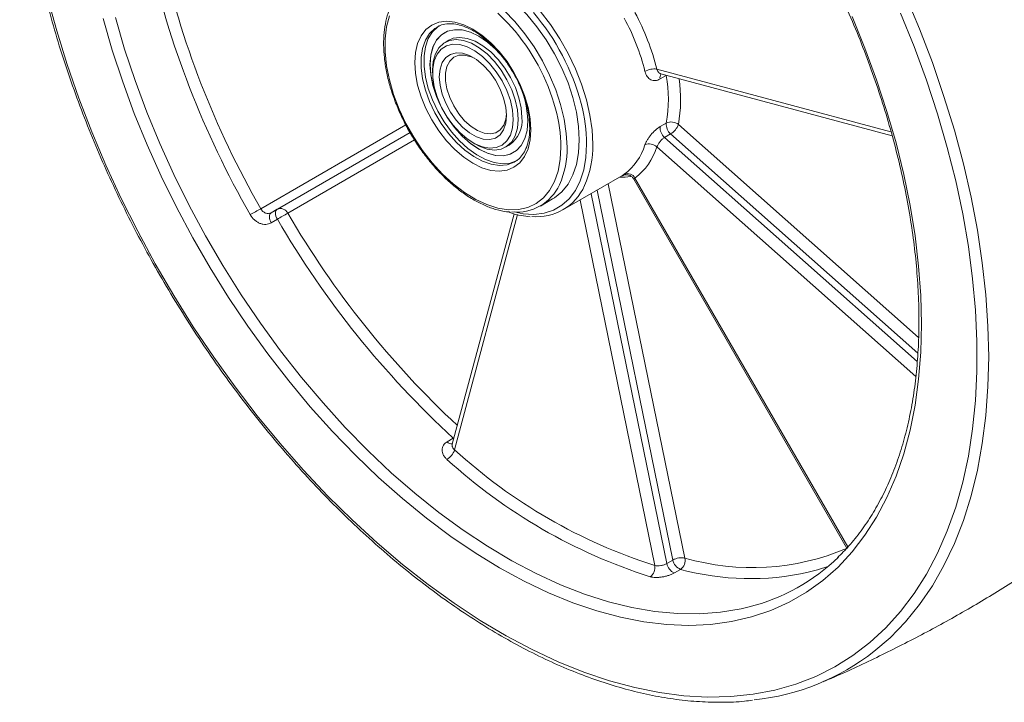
# Model space of a CAD drawing. Header units: inches. Extents: x 0.6 to 16.3, y 0.2 to 11.5.
# Tile 4 of 7: x 11.8 to 14.7, y 6 to 8. Entities that reach past the tile are written whole.
import ezdxf

# ---------------------------------------------------------------- set-up
doc = ezdxf.new("R2010")
doc.units = ezdxf.units.IN
doc.header["$MEASUREMENT"] = 0

msp = doc.modelspace()

# ---------------------------------------------------------------- linework, layer by layer
at = {"color": 7, "linetype": 'Continuous', "lineweight": 15}
for p, q in [((13.0342362, 7.97472466), (13.02801193, 7.97150871)), ((13.06184874, 7.93330882), (13.05124214, 7.92718576)), ((13.01499134, 7.84706292), (13.01499134, 7.83889884)), ((13.66356757, 7.85002591), (14.34049175, 7.66869832)), ((13.69076585, 7.83155466), (13.67308818, 7.82134956)), ((13.67506694, 7.83600461), (14.34384388, 7.65685941)), ((12.51819608, 7.44610728), (12.93777349, 7.6884029)), ((13.67308818, 7.683419), (13.69076585, 7.6936241)), ((13.72575122, 7.68968315), (14.4205327, 7.07361656)), ((12.95002355, 7.66660462), (12.54837375, 7.43466174)), ((12.56605142, 7.44486684), (12.950025, 7.66660213)), ((13.70349823, 7.66240138), (13.68582056, 7.65219628)), ((14.41813711, 7.02872711), (13.70349823, 7.66240138)), ((12.96263255, 7.64501029), (12.59622908, 7.43342131)), ((13.13164499, 7.63682688), (13.13871491, 7.63274418)), ((13.22622791, 7.62406866), (13.23683452, 7.63019172)), ((13.68582056, 7.65219628), (14.41663566, 7.00417847)), ((14.41229071, 6.96101754), (13.66356757, 7.6249145)), ((13.25080823, 7.5805732), (13.25299365, 7.58178672)), ((13.3921801, 7.44275019), (13.56275325, 7.54121998)), ((13.52326575, 7.51842433), (13.74472324, 6.4361788)), ((13.59661609, 7.53193455), (14.21412599, 6.46237603)), ((13.60024739, 7.53482124), (14.21602306, 6.46826649)), ((13.47347616, 7.48968141), (13.69229259, 6.42034256)), ((13.70997026, 6.43054766), (13.49115383, 7.49988651)), ((13.32673766, 7.45404452), (13.362093, 7.47445472)), ((13.6575396, 6.41471142), (13.44136424, 7.47114359)), ((12.54837375, 7.43466174), (12.56605142, 7.44486684)), ((13.25071455, 7.43185865), (13.07217492, 6.76548681)), ((12.56623937, 7.41567543), (12.54856171, 7.40547033)), ((13.26092012, 7.42912374), (13.07866598, 6.74888805)), ((13.05736335, 6.77252592), (13.07504102, 6.78273102)), ((13.07714681, 6.78404364), (13.07504102, 6.78273102)), ((13.0764685, 6.78151195), (13.07504102, 6.78273102)), ((13.69229259, 6.42034256), (13.70997026, 6.43054766)), ((13.73187524, 6.4035487), (13.71419757, 6.3933436))]:
    msp.add_line(p, q, dxfattribs=at)
at = {"color": 7, "linetype": 'Continuous', "lineweight": 15, "flags": 128}
for points in [[(13.06873969, 8.18038729), (13.090714, 8.1774309), (13.12425268, 8.16865221), (13.15863987, 8.15472878), (13.19339285, 8.13585607), (13.22802375, 8.112299), (13.26204644, 8.08438826), (13.29498331, 8.05251567), (13.32637201, 8.01712864), (13.35577189, 7.97872393), (13.38277026, 7.93784065), (13.40698812, 7.89505272), (13.4280855, 7.85096079), (13.44576623, 7.8061838), (13.45978212, 7.76135034), (13.46993642, 7.71708977), (13.47608659, 7.67402339), (13.47814628, 7.63275579)], [(13.43925541, 7.64500191), (13.43717844, 7.68432246), (13.4309803, 7.72542091), (13.42075872, 7.76764912), (13.40667492, 7.81034112), (13.388951, 7.85282364), (13.36786648, 7.8944267), (13.34375387, 7.9344942), (13.31699345, 7.97239424), (13.28800724, 8.00752913), (13.25725237, 8.03934476), (13.22521386, 8.06733938), (13.19239698, 8.0910715), (13.15931928, 8.11016686), (13.1265024, 8.12432429), (13.0944639, 8.13332054), (13.06370903, 8.13701373), (13.03472281, 8.13534561), (13.00796239, 8.1283425), (12.98962327, 8.11966112)], [(13.03549462, 8.11621264), (13.05910856, 8.11291034), (13.09114706, 8.10391409), (13.12396394, 8.08975665), (13.15704164, 8.0706613), (13.18985852, 8.04692918), (13.22189703, 8.01893456), (13.2526519, 7.98711893), (13.28163811, 7.95198404), (13.30839853, 7.914084), (13.33251114, 7.8740165), (13.35359566, 7.83241344), (13.37131958, 7.78993092), (13.38540339, 7.74723891), (13.39562496, 7.7050107), (13.4018231, 7.66391225), (13.40390007, 7.62459171)], [(11.9020527, 8.05741041), (11.92827562, 7.96062088), (11.95832073, 7.86340032), (11.99209838, 7.76603887), (12.02950775, 7.6688271), (12.0704372, 7.57205513), (12.11476458, 7.47601176), (12.1623576, 7.38098362), (12.21307423, 7.28725432), (12.26676309, 7.19510358), (12.32326398, 7.1048064), (12.38240826, 7.01663229), (12.44401943, 6.93084438), (12.50791361, 6.84769869), (12.57390012, 6.76744337), (12.64178203, 6.69031793), (12.71135675, 6.61655254), (12.78241664, 6.54636735), (12.85474964, 6.47997182), (12.92813987, 6.41756409), (13.00236831, 6.35933042), (13.07721344, 6.3054446), (13.15245187, 6.25606744), (13.22785908, 6.21134631), (13.30321002, 6.17141468), (13.37827981, 6.1363917), (13.45284441, 6.10638192), (13.5266813, 6.08147487), (13.59957011, 6.06174491), (13.67129332, 6.04725091), (13.74163687, 6.03803613), (13.81039084, 6.03412806), (13.87735003, 6.03553838), (13.94231462, 6.04226286), (14.00509071, 6.05428145), (14.06549097, 6.07155827), (14.12333514, 6.09404177), (14.17845058, 6.12166485), (14.23067281, 6.15434505), (14.27984598, 6.19198487), (14.32582334, 6.23447196), (14.36846767, 6.28167952), (14.4076517, 6.33346668), (14.44325849, 6.38967887), (14.47518178, 6.45014834), (14.5033263, 6.51469462), (14.52760806, 6.58312508), (14.54795458, 6.6552355), (14.56430514, 6.73081067), (14.57661095, 6.80962505), (14.58483529, 6.89144342), (14.5889536, 6.97602161), (14.5889536, 7.06310719), (14.58483529, 7.15244028), (14.57661095, 7.24375427), (14.56430514, 7.33677663), (14.54795458, 7.43122976), (14.52760806, 7.52683178), (14.5033263, 7.62329735), (14.47518178, 7.72033861), (14.44325849, 7.81766592), (14.4076517, 7.91498885), (14.36846767, 8.01201692)], [(14.38215401, 8.0634061), (14.42293292, 7.9661933), (14.46019808, 7.8685676), (14.49384016, 7.77081535), (14.5237605, 7.67322328), (14.54987134, 7.57607763), (14.57209608, 7.47966336), (14.59036953, 7.38426326), (14.6046381, 7.29015716), (14.61485994, 7.19762109), (14.62100506, 7.10692646), (14.62305544, 7.01833932), (14.62100506, 6.93211949), (14.61485994, 6.84851987), (14.6046381, 6.76778568), (14.59036953, 6.69015372), (14.57209608, 6.6158517), (14.54987134, 6.54509757), (14.5237605, 6.47809885), (14.49384016, 6.41505207), (14.46019808, 6.35614214), (14.42293292, 6.30154187), (14.38215401, 6.25141141), (14.33798094, 6.2058978), (14.29134454, 6.16576225)], [(14.2280977, 8.00188355), (14.26534621, 7.91064542), (14.29902039, 7.81908769), (14.3290063, 7.72752016), (14.35520248, 7.63625268), (14.37752028, 7.54559405), (14.39588419, 7.45585104), (14.41023208, 7.36732731), (14.42051538, 7.2803224), (14.42669932, 7.19513071), (14.42876296, 7.11204049), (14.42669932, 7.0313329), (14.42051538, 6.95328102), (14.41023208, 6.87814897), (14.39588419, 6.80619096), (14.37752028, 6.73765047), (14.35520248, 6.67275943), (14.3290063, 6.6117374), (14.29902039, 6.55479087), (14.26534621, 6.50211252), (14.2280977, 6.4538806), (14.1874009, 6.41025831), (14.14339352, 6.37139327), (14.09622445, 6.33741696), (14.04605331, 6.30844436), (13.99304986, 6.28457351), (13.93739345, 6.26588516), (13.87927239, 6.25244257), (13.81888336, 6.24429121), (13.75643069, 6.24145867), (13.6921257, 6.24395453), (13.62618598, 6.25177035), (13.55883464, 6.26487967), (13.49029959, 6.28323815), (13.42081272, 6.30678365), (13.35060916, 6.33543652), (13.27992645, 6.3690998), (13.20900376, 6.40765959), (13.13808107, 6.4509854), (13.06739836, 6.49893064), (12.9971948, 6.55133308), (12.92770793, 6.6080154), (12.85917288, 6.66878581), (12.79182155, 6.73343868), (12.72588182, 6.80175525), (12.66157683, 6.87350435), (12.59912416, 6.94844321), (12.53873513, 7.02631826), (12.48061408, 7.10686599), (12.42495766, 7.18981386), (12.37195421, 7.2748812), (12.32178307, 7.36178016), (12.27461401, 7.45021671), (12.23060662, 7.53989161), (12.18990982, 7.63050142), (12.15266131, 7.72173955), (12.11898713, 7.81329728), (12.08900122, 7.90486481), (12.06280504, 7.9961323)], [(12.89007381, 8.00363973), (12.88179979, 7.97198066), (12.87762853, 7.93703044), (12.87762853, 7.89936295), (12.88179979, 7.85959671), (12.89007381, 7.81838465), (12.90231473, 7.7764035), (12.91832156, 7.73434257), (12.93783146, 7.69289251), (12.96052409, 7.65273392), (12.98602683, 7.61452621), (13.01392093, 7.57889674), (13.04374837, 7.54643056), (13.07501938, 7.51766075), (13.10722049, 7.49305972), (13.13982296, 7.47303141), (13.17229146, 7.45790469), (13.20409286, 7.44792794), (13.23470497, 7.44326497), (13.26362516, 7.44399236), (13.29037855, 7.45009815), (13.31452585, 7.46148209), (13.33567056, 7.47795727), (13.35346549, 7.49925314), (13.36761844, 7.52502005), (13.37789703, 7.55483488), (13.38413248, 7.5882081), (13.3862224, 7.62459171), (13.3862224, 7.62459171)], [(13.24236979, 7.97233692), (13.23470497, 7.98085674), (13.20409286, 8.01153777)], [(12.09844155, 7.99869899), (12.12473092, 7.90788695), (12.15481895, 7.81679399), (12.1886019, 7.72573415), (12.22596334, 7.6350213), (12.26677445, 7.54496818), (12.31089457, 7.45588519), (12.35817159, 7.36807944), (12.40844254, 7.28185361), (12.46153413, 7.19750494), (12.51726335, 7.11532418), (12.57543807, 7.03559465), (12.63585777, 6.95859117), (12.69831416, 6.88457921), (12.76259194, 6.81381389), (12.82846953, 6.74653915), (12.89571984, 6.68298691), (12.96411104, 6.62337624), (13.03340738, 6.56791264), (13.10336997, 6.51678729), (13.17375765, 6.47017644), (13.24432776, 6.42824077), (13.31483705, 6.39112484), (13.38504244, 6.35895658), (13.45470193, 6.3318469), (13.52357538, 6.30988925), (13.59142538, 6.29315931), (13.65801803, 6.28171477), (13.72312378, 6.27559506), (13.78651819, 6.2748213), (13.84798272, 6.27939613), (13.9073055, 6.28930381), (13.93012115, 6.29468443)], [(13.29960182, 7.6745967), (13.29753422, 7.64545321), (13.29138235, 7.61941451), (13.28129769, 7.59712178), (13.26752854, 7.57912393), (13.25041396, 7.56586413), (13.23037536, 7.55766888), (13.20790615, 7.55473998), (13.18355961, 7.55714954), (13.15793523, 7.56483822), (13.13166396, 7.57761672), (13.10539269, 7.59517039), (13.0797683, 7.61706698), (13.05542176, 7.64276734), (13.03295256, 7.67163864), (13.01291396, 7.70296997), (12.99579937, 7.73598984), (12.98203023, 7.76988521), (12.97194556, 7.80382145), (12.96579369, 7.83696294), (12.9637261, 7.86849363), (12.96579369, 7.89763713), (12.97194556, 7.92367582), (12.98203023, 7.94596855), (12.99579937, 7.9639664), (13.01291396, 7.9772262), (13.03295256, 7.98542145), (13.05542176, 7.98835036), (13.0797683, 7.9859408), (13.10539269, 7.97825211), (13.13166396, 7.96547361), (13.15793523, 7.94791995), (13.18355961, 7.92602335), (13.20790615, 7.90032299), (13.23037536, 7.8714517), (13.25041396, 7.84012037), (13.26752854, 7.80710049), (13.28129769, 7.77320512), (13.29138235, 7.73926888), (13.29753422, 7.70612739), (13.29960182, 7.6745967)], [(13.03233458, 7.97381934), (13.02990074, 7.97212383), (13.01451915, 7.95736638), (13.00262024, 7.93805528), (12.99451218, 7.91469068), (12.99040496, 7.8878777), (12.99040496, 7.8583108), (12.99451218, 7.82675573), (13.00262024, 7.79402975), (13.01451915, 7.76098046), (13.02990074, 7.72846381), (13.04836663, 7.69732196), (13.06943856, 7.66836148), (13.09257078, 7.64233242), (13.11716418, 7.61990892), (13.1425818, 7.60167174), (13.16816534, 7.58809322), (13.1932522, 7.57952503), (13.21719264, 7.57618907), (13.23936662, 7.57817176), (13.25919984, 7.58542174), (13.26147893, 7.58668517)], [(13.02801193, 7.97150871), (13.02141546, 7.96722538), (13.00603387, 7.95246793), (12.99413496, 7.93315683), (12.98602689, 7.90979223), (12.98191968, 7.88297926), (12.98191968, 7.85341235), (12.98602689, 7.82185728), (12.99413496, 7.7891313), (13.00603387, 7.75608201), (13.02141546, 7.72356536), (13.03988135, 7.69242351), (13.06095328, 7.66346303), (13.0840855, 7.63743397), (13.1086789, 7.61501047), (13.13409652, 7.5967733), (13.15968006, 7.58319477), (13.18476692, 7.57462658), (13.20870736, 7.57129062), (13.23088134, 7.57327331), (13.25071456, 7.58052329), (13.25080823, 7.5805732)], [(13.21999249, 7.88178882), (13.21969875, 7.88215478), (13.19735703, 7.90708284), (13.17354563, 7.92819653), (13.14898807, 7.94485433), (13.12443051, 7.95655009), (13.10061912, 7.96292844), (13.0782774, 7.96379559), (13.05808418, 7.95912518), (13.04065303, 7.94905912), (13.02651359, 7.93390326), (13.01609547, 7.91411812), (13.00971523, 7.89030484), (13.00756672, 7.86318698), (13.00971523, 7.83358851), (13.01609547, 7.80240875), (13.02651359, 7.7705951), (13.04065303, 7.73911419), (13.05808418, 7.70892256), (13.0782774, 7.68093755), (13.10061912, 7.65600949), (13.12443051, 7.6348958), (13.14898807, 7.618238), (13.17354563, 7.60654224), (13.19735703, 7.60016389), (13.21969875, 7.59929674), (13.23989197, 7.60396715), (13.25732312, 7.61403321), (13.27146256, 7.62918907), (13.28188068, 7.64897422), (13.28826092, 7.6727875), (13.29040943, 7.69990536), (13.29040943, 7.69990536)], [(13.04934975, 7.95496004), (13.04100658, 7.94926322), (13.02686714, 7.93410737), (13.01644902, 7.91432222), (13.01006878, 7.89050894), (13.00792027, 7.86339108), (13.01006878, 7.83379261), (13.01644902, 7.80261286), (13.02686714, 7.7707992), (13.03736348, 7.74664952)], [(13.01499134, 7.84706292), (13.01709831, 7.87210341), (13.02334747, 7.89385852), (13.03352602, 7.91158741), (13.04728734, 7.92468633), (13.06416279, 7.93270923), (13.08357772, 7.93538288), (13.10487096, 7.93261625), (13.1273174, 7.92450354), (13.15015265, 7.91132103), (13.17259909, 7.89351763), (13.19389233, 7.87169961), (13.21330726, 7.84660996), (13.23018271, 7.81910308), (13.24394403, 7.79011568), (13.25412258, 7.76063489), (13.26037174, 7.73166465), (13.26247871, 7.7041915)], [(13.24833658, 7.7041915), (13.24622815, 7.73090634), (13.23997908, 7.75908998), (13.22981521, 7.78772378), (13.2161039, 7.81577284), (13.19934072, 7.8422234), (13.18013151, 7.86611946), (13.15917057, 7.88659737), (13.13721546, 7.90291698), (13.11505971, 7.91448848), (13.09350408, 7.92089363), (13.07332765, 7.92190094), (13.05525964, 7.917474), (13.03995308, 7.90777281), (13.0279612, 7.893148), (13.0197174, 7.87412815), (13.01551964, 7.85140068), (13.01551964, 7.82578703), (13.0197174, 7.79821293), (13.0279612, 7.76967499), (13.03995308, 7.74120464), (13.05525964, 7.71383088), (13.07332765, 7.68854306), (13.09350408, 7.66625516), (13.11505971, 7.64777271), (13.13721546, 7.63376372), (13.15917057, 7.62473451), (13.18013151, 7.62101142), (13.19934072, 7.62272901), (13.2161039, 7.62982521), (13.22981521, 7.64204353), (13.23997908, 7.65894238), (13.24622815, 7.67991099), (13.24833658, 7.7041915)], [(13.06184874, 7.93330882), (13.0747694, 7.93883229), (13.09418432, 7.94150594), (13.11547756, 7.93873931), (13.137924, 7.9306266), (13.16075925, 7.91744409), (13.18320569, 7.89964069), (13.20449893, 7.87782267), (13.22391386, 7.85273302), (13.24078931, 7.82522614), (13.25455063, 7.79623874), (13.26472918, 7.76675795), (13.27097834, 7.73778771), (13.27308531, 7.71031456)], [(13.22889114, 7.71541711), (13.22676649, 7.69330049), (13.22048541, 7.67460354), (13.2103224, 7.6601434), (13.19672164, 7.65055205), (13.18027755, 7.64624869), (13.16170881, 7.64742138), (13.14182697, 7.65401888), (13.12150095, 7.66575284), (13.10161911, 7.68211043), (13.08305037, 7.70237675), (13.06660627, 7.72566606), (13.05300551, 7.75096051), (13.04284251, 7.7771546), (13.03656142, 7.80310354), (13.03443678, 7.82767322), (13.03656142, 7.84978984), (13.04284251, 7.8684868), (13.05300551, 7.88294693), (13.06660627, 7.89253828), (13.08305037, 7.89684165), (13.10161911, 7.89566895), (13.12150095, 7.88907146), (13.14182697, 7.8773375), (13.16170881, 7.86097991), (13.18027755, 7.84071359), (13.19672164, 7.81742428), (13.2103224, 7.79212983), (13.22048541, 7.76593573), (13.22676649, 7.73998679), (13.22889114, 7.71541711)], [(13.13620377, 7.88107629), (13.12620315, 7.88562574), (13.10778689, 7.89035263), (13.09090039, 7.8897628), (13.07633325, 7.88388384), (13.0647666, 7.87299064), (13.05674129, 7.85759254), (13.05263258, 7.83840956), (13.05263258, 7.81633866), (13.05674129, 7.79241186), (13.0647666, 7.76774794), (13.07633325, 7.74350017), (13.09090039, 7.72080234), (13.10778689, 7.70071578), (13.12620315, 7.68417971), (13.14528804, 7.67196734), (13.16414918, 7.66464971), (13.18190464, 7.66256898), (13.1977242, 7.66582245), (13.21086814, 7.67425798), (13.22072188, 7.68748115), (13.22682467, 7.70487364), (13.22878583, 7.72070208)], [(13.06294696, 7.70233283), (13.07863095, 7.68114166), (13.10097267, 7.6562136), (13.12478407, 7.6350999), (13.14934163, 7.61844211), (13.17389919, 7.60674635), (13.19771058, 7.60036799), (13.22005231, 7.59950085), (13.24024552, 7.60417126), (13.2493335, 7.6085405)], [(13.26247871, 7.7041915), (13.26037174, 7.679151), (13.25412258, 7.65739589), (13.24394403, 7.63966701), (13.23018271, 7.62656808), (13.21330726, 7.61854519), (13.19389233, 7.61587153), (13.17259909, 7.61863817), (13.15015265, 7.62675087), (13.13871491, 7.63274418)], [(13.25066503, 7.43677089), (13.2767824, 7.43149532), (13.30812322, 7.42969099), (13.33753531, 7.43324371), (13.36458979, 7.44210165), (13.38889213, 7.45613566), (13.41008796, 7.47514108), (13.4278682, 7.49884077), (13.44197355, 7.52688914), (13.45219835, 7.55887718), (13.45839348, 7.59433843), (13.46046861, 7.63275579)], [(13.362093, 7.47445472), (13.36786648, 7.47800102), (13.388951, 7.49526041), (13.40667492, 7.51727933), (13.42075872, 7.54371052), (13.4309803, 7.57413715), (13.43717844, 7.60807938), (13.43925541, 7.64500191)], [(12.54837375, 7.43466174), (12.546157, 7.43281636), (12.54451658, 7.43019539), (12.54351672, 7.42690146), (12.54319657, 7.42306358), (12.54356867, 7.41883204), (12.54461846, 7.41437254), (12.54630482, 7.40985973), (12.54856171, 7.40547033)], [(12.56605142, 7.44486684), (12.56383467, 7.44302146), (12.56219425, 7.44040049), (12.56119439, 7.43710656), (12.56087424, 7.43326868), (12.56124634, 7.42903714), (12.56229613, 7.42457764), (12.56398249, 7.42006483), (12.56623937, 7.41567543)], [(14.16039375, 6.41312037), (14.12810144, 6.40257605), (14.10145538, 6.3953685)]]:
    msp.add_lwpolyline(points, dxfattribs=at)
at = {"color": 7, "linetype": 'Continuous', "lineweight": 15}
for centre, radius, start, end in [((14.84606428, 8.77952507), 2.71756341, 192.61235266, 209.79900708), ((14.84174726, 8.77676411), 2.67759924, 192.61235266, 209.79900708), ((12.7940295, 7.57710775), 0.67318344, 14.88398398, 40.39267427), ((12.9788633, 7.67825289), 0.70592203, 14.08324855, 28.3281112), ((12.78943992, 7.57432093), 0.60296119, 15.41501809, 41.30766573), ((12.98330151, 7.68110378), 0.66581282, 14.08324855, 28.3281112), ((13.65698625, 7.79343665), 0.05697068, 83.36630671, 119.30422306), ((13.68910233, 7.82553833), 0.0165529, 141.96477755, 194.6582651), ((13.30764683, 7.76258938), 0.38927676, 349.79546806, 10.20453194), ((13.01474293, 7.69227735), 0.27577202, 1.5850354, 25.83071054), ((13.32663504, 7.76213706), 0.40563936, 349.71081131, 8.46721435), ((12.98315334, 7.6279764), 0.4773392, 0.5736865, 14.81399927), ((12.9549268, 7.61986526), 0.43132149, 0.62786378, 15.42590668), ((13.18887239, 7.70015379), 0.08482368, 304.4323762, 6.8798042), ((13.72738073, 7.69034791), 0.03676116, 174.8869638, 229.48351674), ((13.70514097, 7.66397779), 0.03294765, 51.2777813, 115.86815204), ((13.67682555, 7.706874), 0.05185794, 300.9534343, 340.64022016), ((13.70970307, 7.68014281), 0.03676116, 174.8869638, 229.48351674), ((13.20222048, 7.625171), 0.27603003, 335.99408765, 1.57457896), ((13.46722916, 7.68109055), 0.16950635, 307.05887855, 342.73977846), ((13.64209735, 7.60302352), 0.03066245, 45.55595728, 115.0757096), ((13.15904744, 7.61729879), 0.24496122, 335.47244878, 1.7060468), ((13.49194321, 7.67823885), 0.17971758, 307.05887855, 342.73977846), ((13.57895508, 7.52388234), 0.02393787, 27.19177572, 113.57882476), ((13.56032808, 7.71924271), 0.18226664, 268.48589341, 278.65649893), ((13.25869341, 7.57186103), 0.13544451, 263.99216066, 335.46035907), ((13.3168281, 7.57334795), 0.15025405, 264.29908531, 336.26659003), ((13.30217445, 6.01853185), 1.62867851, 118.77417077, 120.0000799), ((12.57529908, 7.42374307), 0.02305934, 24.81629918, 113.64307082), ((11.7608511, 8.81095735), 1.61104373, 299.99451394, 301.23384291), ((14.9146983, 8.78334179), 2.68283149, 210.20995194, 227.04909844), ((14.91474378, 8.7825791), 2.71733299, 210.20075571, 227.38838749), ((13.0305281, 6.76483684), 0.05071113, 301.02912053, 341.66920055), ((13.07043665, 6.78435446), 0.01763025, 222.13834298, 276.85252786), ((14.13359804, 7.90782008), 1.56716467, 227.68958769, 252.31578884), ((14.12734567, 7.89761172), 1.59055519, 227.68958769, 252.31578884), ((13.93928738, 7.10684575), 0.69831896, 253.82226835, 292.99938579), ((13.73515098, 6.38519886), 0.05187082, 79.36565701, 119.04199814), ((13.71399265, 6.4294344), 0.03146198, 304.63783639, 12.3783746), ((13.78861288, 6.85288514), 0.57585816, 284.22524978, 314.07844004), ((13.62605557, 6.40866175), 0.03205999, 304.4291999, 10.87683992), ((13.72750655, 6.42652706), 0.03575292, 189.96106478, 248.14562609), ((13.74518422, 6.43673216), 0.03575292, 189.96106478, 248.14562609), ((13.93307271, 7.14074274), 0.76415671, 254.73442461, 282.72964786), ((13.87212989, 6.70511103), 0.68310909, 276.10447783, 307.85652235)]:
    msp.add_arc(centre, radius, start, end, dxfattribs=at)
for points, knots in [([(15.30389779, 7.41726601), (15.30379358, 7.43197893), (15.30349157, 7.47461854), (15.30013972, 7.54671545), (15.29263443, 7.63395009), (15.28138807, 7.72272921), (15.26649892, 7.81278088), (15.24799286, 7.90387871), (15.22592663, 7.99578128), (15.20035996, 8.08824872), (15.17136293, 8.18103891), (15.13901375, 8.27390919), (15.10339917, 8.36661657), (15.06461412, 8.4589185), (15.02276152, 8.55057337), (14.97795205, 8.64134118), (14.93030385, 8.73098412), (14.87994224, 8.81926723), (14.82699948, 8.90595882), (14.77161439, 8.99083122), (14.71393194, 9.07366142), (14.65410276, 9.15423176), (14.59228282, 9.2323304), (14.52863298, 9.3077518), (14.46331863, 9.38029721), (14.39650919, 9.44977519), (14.32837769, 9.51600203), (14.25910033, 9.57880218), (14.18885603, 9.63800862), (14.11782603, 9.69346324), (14.04619347, 9.74501709), (13.97414306, 9.79253074), (13.90186075, 9.83587449), (13.82953354, 9.87492861), (13.75734965, 9.9095835), (13.6854987, 9.93973983), (13.6141711, 9.96531016), (13.54355889, 9.98621632), (13.47385089, 10.00240262), (13.40525024, 10.01379044), (13.33790852, 10.02045192), (13.27216815, 10.02196834), (13.22107968, 10.02027159), (13.19260222, 10.01639168), (13.18485054, 10.01533555)], [0, 0, 0, 0, 0.0128916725, 0.0373614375, 0.0618297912, 0.0862949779, 0.1107565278, 0.1352142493, 0.159668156, 0.1841184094, 0.208565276, 0.2330090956, 0.2574502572, 0.2818891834, 0.3063263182, 0.3307621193, 0.3551970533, 0.3796315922, 0.4040662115, 0.4285012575, 0.4529371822, 0.4773744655, 0.501813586, 0.5262550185, 0.5506992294, 0.5751466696, 0.5995977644, 0.6240528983, 0.6485123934, 0.6729764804, 0.6974452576, 0.7219186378, 0.746396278, 0.7708774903, 0.795361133, 0.8198450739, 0.8443262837, 0.868801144, 0.8932650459, 0.9177123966, 0.9421367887, 0.9665314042, 0.9908897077, 1, 1, 1, 1]), ([(12.51691266, 9.35520505), (12.52681802, 9.35787924), (12.55434483, 9.36531075), (12.60189376, 9.3723229), (12.65911537, 9.37662954), (12.71816174, 9.37598339), (12.77872113, 9.37067398), (12.84065228, 9.36064947), (12.90376625, 9.34596195), (12.96788226, 9.32664874), (13.03281136, 9.30276519), (13.09836046, 9.27437719), (13.16433174, 9.2415643), (13.23052306, 9.20442007), (13.29672996, 9.16305207), (13.3627467, 9.11758173), (13.42836802, 9.06814346), (13.49338912, 9.01488486), (13.55760663, 8.9579662), (13.62081947, 8.89755988), (13.68282964, 8.83384979), (13.74344297, 8.76703062), (13.80246982, 8.69730723), (13.85972569, 8.62489385), (13.91503186, 8.55001342), (13.96821594, 8.47289683), (14.0191124, 8.39378215), (14.06756311, 8.31291389), (14.11341776, 8.23054235), (14.15653435, 8.1469228), (14.1967797, 8.06231464), (14.23402997, 7.97698042), (14.26817102, 7.89118501), (14.29909872, 7.80519493), (14.32671935, 7.71927749), (14.35094992, 7.63369995), (14.37171851, 7.54872866), (14.38896452, 7.46462815), (14.40263899, 7.38166025), (14.41270478, 7.3000831), (14.41913675, 7.22015023), (14.42192187, 7.14210947), (14.42105924, 7.06620188), (14.41655995, 6.99266064), (14.40844692, 6.921711), (14.39675454, 6.85356821), (14.38152822, 6.78843611), (14.3628222, 6.72650627), (14.34070109, 6.66795376), (14.31522748, 6.61295289), (14.2865002, 6.56161786), (14.25450285, 6.51422801), (14.22115399, 6.47226593), (14.19706767, 6.44822909), (14.1858326, 6.4370171)], [0, 0, 0, 0, 0.0110463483, 0.0306975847, 0.0503018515, 0.0698590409, 0.089373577, 0.1088524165, 0.1283033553, 0.1477338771, 0.1671505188, 0.1865586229, 0.2059623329, 0.2253647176, 0.2447673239, 0.2641718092, 0.2835792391, 0.3029902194, 0.3224050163, 0.3418236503, 0.3612459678, 0.3806716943, 0.4001004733, 0.4195318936, 0.4389655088, 0.4584008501, 0.4778374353, 0.4972747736, 0.5167123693, 0.5361496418, 0.5555860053, 0.5750209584, 0.5944540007, 0.6138846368, 0.6333123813, 0.6527367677, 0.6721573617, 0.6915737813, 0.7109857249, 0.7303930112, 0.7497956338, 0.7691938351, 0.7885882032, 0.8079797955, 0.8273702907, 0.8467612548, 0.8661558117, 0.8855581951, 0.9049738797, 0.9244095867, 0.9438730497, 0.963372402, 0.9829150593, 1, 1, 1, 1]), ([(11.82121652, 8.62332302), (11.82132073, 8.6086101), (11.82162274, 8.56597049), (11.82497458, 8.49387358), (11.83247988, 8.40663894), (11.84372624, 8.31785982), (11.85861539, 8.22780814), (11.87712144, 8.13671032), (11.89918768, 8.04480775), (11.92475434, 7.95234031), (11.95375138, 7.85955011), (11.98610056, 7.76667984), (12.02171514, 7.67397245), (12.06050019, 7.58167053), (12.10235278, 7.49001566), (12.14716225, 7.39924785), (12.19481045, 7.30960491), (12.24517207, 7.22132179), (12.29811482, 7.1346302), (12.35349992, 7.0497578), (12.41118237, 6.96692761), (12.47101154, 6.88635727), (12.53283149, 6.80825863), (12.59648132, 6.73283723), (12.66179567, 6.66029182), (12.72860511, 6.59081384), (12.79673661, 6.524587), (12.86601398, 6.46178685), (12.93625827, 6.4025804), (13.00728827, 6.34712579), (13.07892083, 6.29557193), (13.15097125, 6.24805828), (13.22325355, 6.20471454), (13.29558076, 6.16566042), (13.36776466, 6.13100553), (13.4396156, 6.10084919), (13.5109432, 6.07527886), (13.58155541, 6.05437271), (13.65126342, 6.03818638), (13.71986403, 6.02679866), (13.78720589, 6.02013683), (13.85294577, 6.01862172), (13.90396904, 6.0203124), (13.93238285, 6.02418204), (13.94007047, 6.02522901)], [0, 0, 0, 0, 0.0128926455, 0.0373642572, 0.0618344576, 0.0863014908, 0.1107648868, 0.1352244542, 0.1596802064, 0.1841323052, 0.2085810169, 0.2330266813, 0.2574696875, 0.2819104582, 0.3063494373, 0.3307870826, 0.3552238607, 0.3796602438, 0.4040967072, 0.4285335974, 0.4529713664, 0.4774104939, 0.5018514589, 0.5262947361, 0.5507407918, 0.5751900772, 0.5996430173, 0.6240999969, 0.648561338, 0.6730272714, 0.6974978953, 0.7219731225, 0.7464526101, 0.7709356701, 0.7954211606, 0.8199069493, 0.8443900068, 0.8688667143, 0.8933324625, 0.9177816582, 0.9422078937, 0.9666043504, 0.9909644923, 1, 1, 1, 1]), ([(12.89556123, 8.03220707), (12.89334857, 8.02775657), (12.88676615, 8.01451681), (12.87971802, 7.98884562), (12.87430096, 7.95584493), (12.87284148, 7.92010783), (12.87512052, 7.88239763), (12.88115241, 7.84320996), (12.89081436, 7.80312129), (12.90395946, 7.76268334), (12.92039217, 7.72245355), (12.93987814, 7.68298375), (12.96214492, 7.64481617), (12.98688517, 7.60847727), (13.01376116, 7.57446998), (13.0424102, 7.54326614), (13.07245014, 7.51530387), (13.10348738, 7.49097145), (13.13510932, 7.47065348), (13.16693118, 7.45454855), (13.19841907, 7.44334924), (13.22289568, 7.43732671), (13.23630553, 7.43680484), (13.23984039, 7.43666727)], [0, 0, 0, 0, 0.0252272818, 0.0750483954, 0.1252187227, 0.1755809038, 0.2260121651, 0.2764278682, 0.3268063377, 0.3771452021, 0.4274515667, 0.477736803, 0.528014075, 0.5782969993, 0.628595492, 0.6789240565, 0.7292969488, 0.7797269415, 0.8302223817, 0.88078098, 0.9313751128, 0.9819103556, 1, 1, 1, 1]), ([(13.03373618, 7.97400906), (13.03480568, 7.97463891), (13.04123487, 7.97842516), (13.05543413, 7.98097145), (13.07620736, 7.9811638), (13.09871375, 7.97626433), (13.1220786, 7.96692548), (13.14588557, 7.95323033), (13.16959137, 7.93547426), (13.19267024, 7.91403002), (13.21448379, 7.88932098), (13.23394993, 7.8632472), (13.24480049, 7.84475863), (13.24985801, 7.83614098)], [0, 0, 0, 0, 0.0208102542, 0.1250995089, 0.2273144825, 0.3269195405, 0.4251078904, 0.5228334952, 0.620506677, 0.718296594, 0.8162548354, 0.9143551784, 1, 1, 1, 1]), ([(13.24985801, 7.83614098), (13.25062376, 7.83489789), (13.25738559, 7.82392098), (13.2676948, 7.80181687), (13.28016552, 7.77062441), (13.28903011, 7.73948429), (13.29484026, 7.70864507), (13.29556841, 7.68949097), (13.29594065, 7.67969925)], [0, 0, 0, 0, 0.0247395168, 0.2184582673, 0.4120485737, 0.6053590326, 0.7982567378, 1, 1, 1, 1]), ([(13.62910213, 7.84311698), (13.63052506, 7.83731466), (13.63283013, 7.83216178), (13.63725098, 7.82601518), (13.63890935, 7.8241937), (13.64248507, 7.82113283), (13.64438297, 7.81990035), (13.64840152, 7.8179983), (13.65054084, 7.81733078), (13.65488559, 7.81660358), (13.65710734, 7.81653149), (13.66165926, 7.81696042), (13.66397489, 7.81746604), (13.66854527, 7.81900557), (13.67082099, 7.82004074), (13.67308818, 7.82134956)], [0, 0, 0, 0, 0.25, 0.25, 0.375, 0.375, 0.5, 0.5, 0.625, 0.625, 0.75, 0.75, 0.875, 0.875, 1, 1, 1, 1]), ([(13.66356757, 7.85002591), (13.66382313, 7.84919878), (13.66433758, 7.84753375), (13.66547655, 7.84485988), (13.66703573, 7.84208529), (13.66910159, 7.83950232), (13.67147915, 7.83754748), (13.67348676, 7.83640232), (13.67476029, 7.83614652), (13.67508603, 7.83608109)], [0, 0, 0, 0, 0.1158851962, 0.2332763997, 0.4068533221, 0.5856661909, 0.7595268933, 0.9384933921, 1, 1, 1, 1]), ([(13.67506294, 7.83605605), (13.67503107, 7.83605093), (13.67496364, 7.83604008), (13.67497439, 7.83605349), (13.67498005, 7.83606057)], [0, 0, 0, 0, 0.4726344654, 1, 1, 1, 1]), ([(13.29594065, 7.67969925), (13.29584437, 7.67501764), (13.2955643, 7.66140031), (13.29245911, 7.6408122), (13.28569554, 7.61945243), (13.27581663, 7.6019094), (13.26432397, 7.58874675), (13.2550206, 7.5834395), (13.25084237, 7.58105596)], [0, 0, 0, 0, 0.0974375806, 0.2834151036, 0.4693795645, 0.6561399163, 0.8455693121, 1, 1, 1, 1]), ([(13.67308818, 7.683419), (13.66855321, 7.68080102), (13.66387223, 7.67734859), (13.65483081, 7.66930923), (13.65038149, 7.664636), (13.64436441, 7.65729693), (13.64242813, 7.6547481), (13.63886807, 7.6496868), (13.63723845, 7.64717244), (13.6342772, 7.64218826), (13.63295065, 7.63971957), (13.6307291, 7.63507968), (13.62981368, 7.63287597), (13.62910213, 7.63079599)], [0, 0, 0, 0, 0.25, 0.25, 0.5, 0.5, 0.625, 0.625, 0.75, 0.75, 0.875, 0.875, 1, 1, 1, 1]), ([(13.66356757, 7.6249145), (13.66442387, 7.62693127), (13.6656198, 7.62927522), (13.6678624, 7.63307125), (13.66867257, 7.63436138), (13.67042926, 7.63698008), (13.67138246, 7.63831565), (13.67434898, 7.64218953), (13.67655108, 7.64469677), (13.68109548, 7.6490038), (13.68348365, 7.65084721), (13.68582056, 7.65219628)], [0, 0, 0, 0, 0.25, 0.25, 0.375, 0.375, 0.5, 0.5, 0.75, 0.75, 1, 1, 1, 1]), ([(13.56937968, 7.54582166), (13.56859909, 7.54526409), (13.56702688, 7.5441411), (13.56492305, 7.54266808), (13.56324796, 7.54152762), (13.56290421, 7.54132172), (13.56274837, 7.54122837)], [0, 0, 0, 0, 0.2090631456, 0.4210757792, 0.7375335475, 1, 1, 1, 1]), ([(13.56272186, 7.54120454), (13.56287899, 7.5412946), (13.56321793, 7.54148884), (13.56471525, 7.5422589), (13.56770577, 7.54346964), (13.5727935, 7.54458912), (13.58014758, 7.54440417), (13.58817565, 7.54117404), (13.59412731, 7.53652365), (13.59578739, 7.53276313), (13.59623335, 7.53175293)], [0, 0, 0, 0, 0.0326349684, 0.0703925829, 0.1534110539, 0.2754769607, 0.4611312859, 0.6938042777, 0.9177453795, 1, 1, 1, 1]), ([(13.60024739, 7.53482124), (13.59985817, 7.53448359), (13.59907468, 7.5338039), (13.59798403, 7.53289799), (13.59709385, 7.53220235), (13.59661492, 7.53187854), (13.59666957, 7.53195444), (13.59668311, 7.53197325)], [0, 0, 0, 0, 0.1797903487, 0.3619171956, 0.6312135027, 0.9086331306, 1, 1, 1, 1]), ([(12.54837375, 7.43466174), (12.54603916, 7.43331401), (12.54341325, 7.43254817), (12.53923948, 7.43230987), (12.53783197, 7.43238307), (12.53498697, 7.43283328), (12.53354096, 7.43321659), (12.52934529, 7.43478587), (12.52662734, 7.43643459), (12.52187749, 7.440634), (12.5197969, 7.4432208), (12.51819608, 7.44610728)], [0, 0, 0, 0, 0.25, 0.25, 0.375, 0.375, 0.5, 0.5, 0.75, 0.75, 1, 1, 1, 1]), ([(13.23389963, 7.43701157), (13.23547588, 7.43636256), (13.24815099, 7.4311437), (13.26954128, 7.4259434), (13.28866748, 7.42401072), (13.29725446, 7.42314302)], [0, 0, 0, 0, 0.0725776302, 0.5836208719, 1, 1, 1, 1]), ([(12.48783323, 7.42900768), (12.49110872, 7.42321973), (12.49530892, 7.4180094), (12.50246805, 7.41161733), (12.50502468, 7.40969661), (12.51036518, 7.40638189), (12.51310397, 7.40501068), (12.51871362, 7.40282944), (12.52161556, 7.40201743), (12.52733277, 7.40103581), (12.53016265, 7.4008537), (12.5357617, 7.40111477), (12.5385208, 7.40156638), (12.54372822, 7.40306525), (12.54620925, 7.40411228), (12.54856171, 7.40547033)], [0, 0, 0, 0, 0.25, 0.25, 0.375, 0.375, 0.5, 0.5, 0.625, 0.625, 0.75, 0.75, 0.875, 0.875, 1, 1, 1, 1]), ([(13.05736335, 6.77252592), (13.05265865, 6.76980996), (13.0489173, 6.76626871), (13.04513237, 6.76021235), (13.04415559, 6.75804251), (13.04284121, 6.75352448), (13.04250632, 6.75120825), (13.04246303, 6.7464685), (13.04276482, 6.74402115), (13.04398442, 6.73921104), (13.04489619, 6.73683202), (13.04732661, 6.73212938), (13.04884709, 6.72981789), (13.05237206, 6.72544684), (13.05438827, 6.723362), (13.05666835, 6.7213822)], [0, 0, 0, 0, 0.25, 0.25, 0.375, 0.375, 0.5, 0.5, 0.625, 0.625, 0.75, 0.75, 0.875, 0.875, 1, 1, 1, 1]), ([(13.07866598, 6.74888805), (13.07820281, 6.74929925), (13.07727326, 6.75012452), (13.07603483, 6.75146336), (13.07491921, 6.75287453), (13.07365036, 6.75481759), (13.0727024, 6.75684025), (13.07209528, 6.75889318), (13.07181499, 6.76044126), (13.07170752, 6.76197597), (13.07178411, 6.76348577), (13.07194623, 6.76466057), (13.07214417, 6.76531386), (13.07219488, 6.76548126)], [0, 0, 0, 0, 0.0867111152, 0.174025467, 0.2632433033, 0.3531191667, 0.5276045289, 0.6161723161, 0.7060329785, 0.7927435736, 0.8800562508, 0.969267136, 1, 1, 1, 1]), ([(14.14401773, 6.07841706), (14.14627694, 6.07934346), (14.1932641, 6.09861069), (14.28310755, 6.14074424), (14.41307376, 6.20503886), (14.54021119, 6.27448077), (14.66464469, 6.34813191), (14.78585061, 6.42632822), (14.88211805, 6.49233233), (14.9367686, 6.5337052), (14.95321842, 6.54615844)], [0, 0, 0, 0, 0.0078279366, 0.1628061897, 0.317586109, 0.4721256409, 0.6263841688, 0.7803172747, 0.9338754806, 1, 1, 1, 1]), ([(13.69229259, 6.42034256), (13.689958, 6.41899483), (13.68722739, 6.4177727), (13.682742, 6.41622118), (13.68120644, 6.41575945), (13.6780543, 6.41495), (13.67642745, 6.4146019), (13.67162837, 6.41378407), (13.66841021, 6.41352059), (13.66253159, 6.41363899), (13.65981168, 6.41401951), (13.6575396, 6.41471142)], [0, 0, 0, 0, 0.25, 0.25, 0.375, 0.375, 0.5, 0.5, 0.75, 0.75, 1, 1, 1, 1]), ([(13.64418188, 6.38221786), (13.64874226, 6.38091235), (13.65419208, 6.38018367), (13.66304149, 6.37999823), (13.66613797, 6.38008554), (13.67248645, 6.38056088), (13.67568578, 6.38094269), (13.68213484, 6.38198491), (13.68541863, 6.38265526), (13.69178959, 6.38422893), (13.69489466, 6.38513215), (13.70094246, 6.38717056), (13.70387295, 6.38830566), (13.70930648, 6.39070755), (13.71184511, 6.39198555), (13.71419757, 6.3933436)], [0, 0, 0, 0, 0.25, 0.25, 0.375, 0.375, 0.5, 0.5, 0.625, 0.625, 0.75, 0.75, 0.875, 0.875, 1, 1, 1, 1])]:
    msp.add_open_spline(points, degree=3, knots=knots, dxfattribs=at)

doc.saveas('drawing.dxf')
